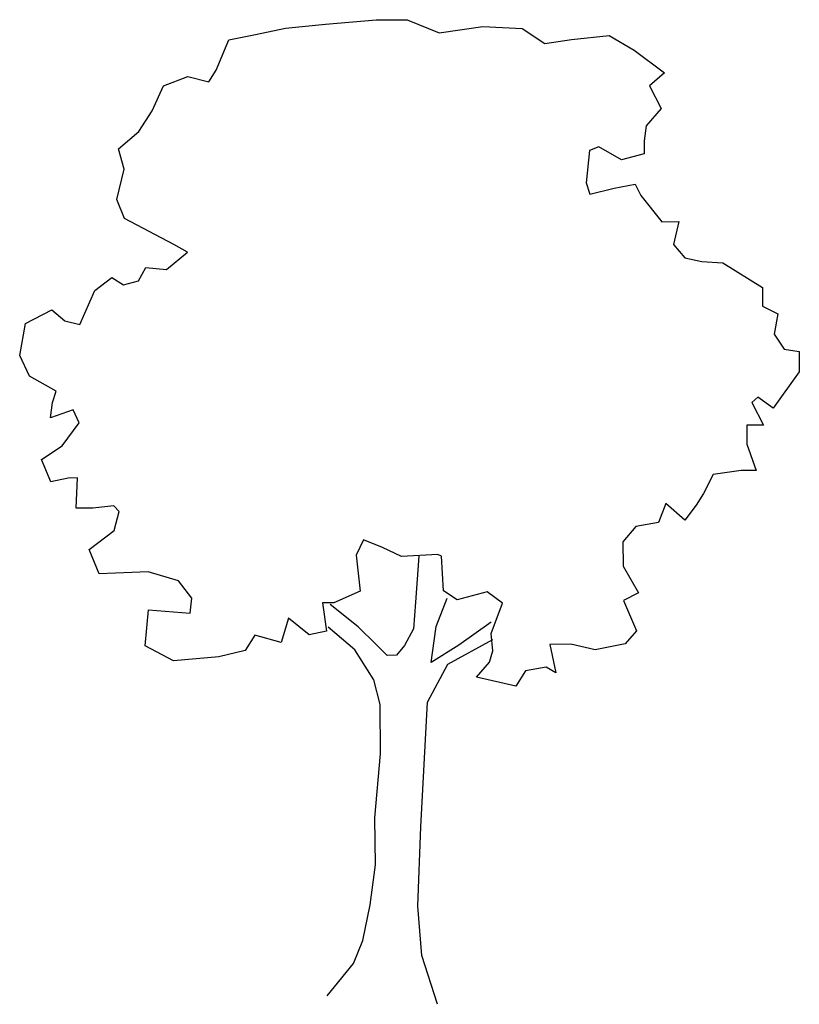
# Model space of a CAD drawing. Extents: x 50.4 to 58.3, y 50 to 60.
import ezdxf

# ---------------------------------------------------------------- set-up
doc = ezdxf.new("R2010")
doc.units = 0
doc.header["$MEASUREMENT"] = 0
doc.layers.get('0').update_dxf_attribs({"linetype": 'CONTINUOUS'})

msp = doc.modelspace()

# ---------------------------------------------------------------- linework, layer by layer
for p, q in [((53.075, 59.958), (53.483, 60)), ((53.483, 60), (54.003, 60.043)), ((54.003, 60.043), (54.318, 60.045)), ((54.318, 60.045), (54.645, 59.91)), ((54.645, 59.91), (55.092, 59.974)), ((55.092, 59.974), (55.496, 59.955)), ((52.495, 59.838), (52.766, 59.895)), ((52.766, 59.895), (53.075, 59.958)), ((55.496, 59.955), (55.729, 59.802)), ((56, 59.843), (56.386, 59.885)), ((56.386, 59.885), (56.642, 59.732)), ((52.365, 59.527), (52.495, 59.838)), ((55.729, 59.802), (56, 59.843)), ((56.642, 59.732), (56.953, 59.502)), ((52.289, 59.41), (52.365, 59.527)), ((56.953, 59.502), (56.799, 59.368)), ((51.825, 59.368), (52.073, 59.464)), ((52.073, 59.464), (52.289, 59.41)), ((51.711, 59.113), (51.825, 59.368)), ((56.799, 59.368), (56.917, 59.137)), ((51.574, 58.902), (51.711, 59.113)), ((56.917, 59.137), (56.764, 58.959)), ((51.365, 58.723), (51.574, 58.902)), ((56.764, 58.959), (56.743, 58.804)), ((56.743, 58.804), (56.744, 58.671)), ((51.422, 58.514), (51.365, 58.723)), ((56.185, 58.706), (56.149, 58.374)), ((56.279, 58.745), (56.185, 58.706)), ((56.512, 58.609), (56.279, 58.745)), ((56.744, 58.671), (56.512, 58.609)), ((51.347, 58.203), (51.422, 58.514)), ((56.149, 58.374), (56.189, 58.258)), ((56.437, 58.321), (56.652, 58.361)), ((56.652, 58.361), (56.709, 58.245)), ((56.189, 58.258), (56.437, 58.321)), ((51.426, 58.011), (51.347, 58.203)), ((56.709, 58.245), (56.926, 57.976)), ((51.931, 57.744), (51.426, 58.011)), ((56.926, 57.976), (57.098, 57.978)), ((57.098, 57.978), (57.044, 57.745)), ((51.856, 57.489), (52.07, 57.667)), ((52.07, 57.667), (51.931, 57.744)), ((57.044, 57.745), (57.161, 57.608)), ((57.161, 57.608), (57.333, 57.57)), ((57.333, 57.57), (57.549, 57.556)), ((57.549, 57.556), (57.954, 57.305)), ((51.569, 57.371), (51.646, 57.509)), ((51.646, 57.509), (51.856, 57.489)), ((51.123, 57.273), (51.298, 57.407)), ((51.298, 57.407), (51.415, 57.331)), ((51.415, 57.331), (51.569, 57.371)), ((50.97, 56.924), (51.123, 57.273)), ((57.954, 57.305), (57.955, 57.249)), ((57.955, 57.249), (57.956, 57.111)), ((50.412, 56.936), (50.682, 57.076)), ((50.682, 57.076), (50.815, 56.961)), ((57.956, 57.111), (58.111, 57.035)), ((50.815, 56.961), (50.97, 56.924)), ((58.111, 57.035), (58.074, 56.825)), ((50.354, 56.609), (50.412, 56.936)), ((58.074, 56.825), (58.175, 56.671)), ((58.175, 56.671), (58.33, 56.65)), ((58.33, 56.65), (58.331, 56.44)), ((50.455, 56.395), (50.354, 56.609)), ((50.727, 56.242), (50.455, 56.395)), ((58.331, 56.44), (58.063, 56.067)), ((50.689, 56.126), (50.727, 56.242)), ((57.908, 56.182), (57.847, 56.126)), ((58.063, 56.067), (57.908, 56.182)), ((50.668, 55.971), (50.689, 56.126)), ((50.9, 56.05), (50.668, 55.971)), ((50.962, 55.918), (50.9, 56.05)), ((57.847, 56.126), (57.965, 55.895)), ((50.787, 55.684), (50.962, 55.918)), ((57.965, 55.895), (57.794, 55.894)), ((57.794, 55.894), (57.795, 55.7)), ((50.578, 55.544), (50.787, 55.684)), ((57.795, 55.7), (57.891, 55.43)), ((50.674, 55.313), (50.578, 55.544)), ((50.85, 55.353), (50.674, 55.313)), ((50.944, 55.354), (50.85, 55.353)), ((50.93, 55.044), (50.944, 55.354)), ((57.45, 55.388), (57.352, 55.194)), ((57.737, 55.429), (57.45, 55.388)), ((57.891, 55.43), (57.737, 55.429)), ((57.352, 55.194), (57.275, 55.077)), ((51.101, 55.045), (50.93, 55.044)), ((51.317, 55.069), (51.101, 55.045)), ((51.372, 55.009), (51.317, 55.069)), ((56.965, 55.091), (56.89, 54.897)), ((57.16, 54.922), (56.965, 55.091)), ((57.275, 55.077), (57.16, 54.922)), ((51.319, 54.815), (51.372, 55.009)), ((56.658, 54.857), (56.526, 54.701)), ((56.89, 54.897), (56.658, 54.857)), ((51.066, 54.62), (51.319, 54.815)), ((53.873, 54.719), (53.797, 54.564)), ((54.067, 54.643), (53.873, 54.719)), ((54.261, 54.551), (54.067, 54.643)), ((56.526, 54.701), (56.528, 54.452)), ((51.167, 54.372), (51.066, 54.62)), ((53.797, 54.564), (53.838, 54.194)), ((54.631, 54.57), (54.261, 54.551)), ((54.438, 54.552), (54.403, 54.082)), ((54.67, 54.554), (54.631, 54.57)), ((54.69, 54.2), (54.67, 54.554)), ((56.528, 54.452), (56.685, 54.177)), ((51.67, 54.392), (51.167, 54.372)), ((51.98, 54.301), (51.67, 54.392)), ((52.114, 54.125), (51.98, 54.301)), ((53.838, 54.194), (53.569, 54.075)), ((54.829, 54.107), (54.69, 54.2)), ((55.137, 54.187), (54.829, 54.107)), ((55.293, 54.072), (55.137, 54.187)), ((56.685, 54.177), (56.531, 54.099)), ((52.099, 53.97), (52.114, 54.125)), ((53.569, 54.075), (53.453, 54.074)), ((53.453, 54.074), (53.493, 53.787)), ((53.819, 53.829), (53.53, 54.058)), ((54.403, 54.082), (54.383, 53.811)), ((54.615, 53.835), (54.729, 54.123)), ((55.179, 53.762), (55.293, 54.072)), ((56.531, 54.099), (56.666, 53.79)), ((51.637, 53.635), (51.673, 54.005)), ((51.673, 54.005), (52.099, 53.97)), ((53.106, 53.917), (53.03, 53.668)), ((53.317, 53.747), (53.106, 53.917)), ((53.782, 53.596), (53.51, 53.826)), ((53.997, 53.653), (53.819, 53.829)), ((54.579, 53.564), (54.615, 53.835)), ((55.179, 53.878), (54.849, 53.643)), ((52.759, 53.743), (52.66, 53.587)), ((53.03, 53.668), (52.759, 53.743)), ((53.493, 53.787), (53.317, 53.747)), ((54.383, 53.811), (54.291, 53.639)), ((55.197, 53.585), (55.179, 53.762)), ((56.666, 53.79), (56.551, 53.656)), ((51.926, 53.482), (51.637, 53.635)), ((54.114, 53.538), (53.997, 53.653)), ((54.291, 53.639), (54.208, 53.539)), ((54.849, 53.643), (54.563, 53.464)), ((54.734, 53.449), (55.197, 53.701)), ((55.993, 53.652), (55.777, 53.65)), ((55.777, 53.65), (55.84, 53.358)), ((56.242, 53.593), (55.993, 53.652)), ((56.551, 53.656), (56.242, 53.593)), ((52.39, 53.524), (51.926, 53.482)), ((52.66, 53.587), (52.39, 53.524)), ((53.978, 53.288), (53.782, 53.596)), ((54.208, 53.539), (54.114, 53.538)), ((54.563, 53.464), (54.579, 53.564)), ((55.16, 53.469), (55.197, 53.585)), ((54.527, 53.06), (54.734, 53.449)), ((55.028, 53.313), (55.16, 53.469)), ((55.531, 53.378), (55.432, 53.222)), ((55.74, 53.418), (55.531, 53.378)), ((55.84, 53.358), (55.74, 53.418)), ((54.041, 53.034), (53.978, 53.288)), ((55.432, 53.222), (55.028, 53.313)), ((54.045, 52.531), (54.041, 53.034)), ((54.46, 51.783), (54.527, 53.06)), ((53.989, 51.873), (54.045, 52.531)), ((53.993, 51.392), (53.989, 51.873)), ((54.428, 50.97), (54.46, 51.783)), ((53.941, 50.983), (53.993, 51.392)), ((53.866, 50.618), (53.941, 50.983)), ((54.47, 50.467), (54.428, 50.97)), ((53.769, 50.385), (53.866, 50.618)), ((54.629, 49.966), (54.47, 50.467)), ((53.501, 50.051), (53.769, 50.385))]:
    msp.add_line(p, q)

doc.saveas('drawing.dxf')
